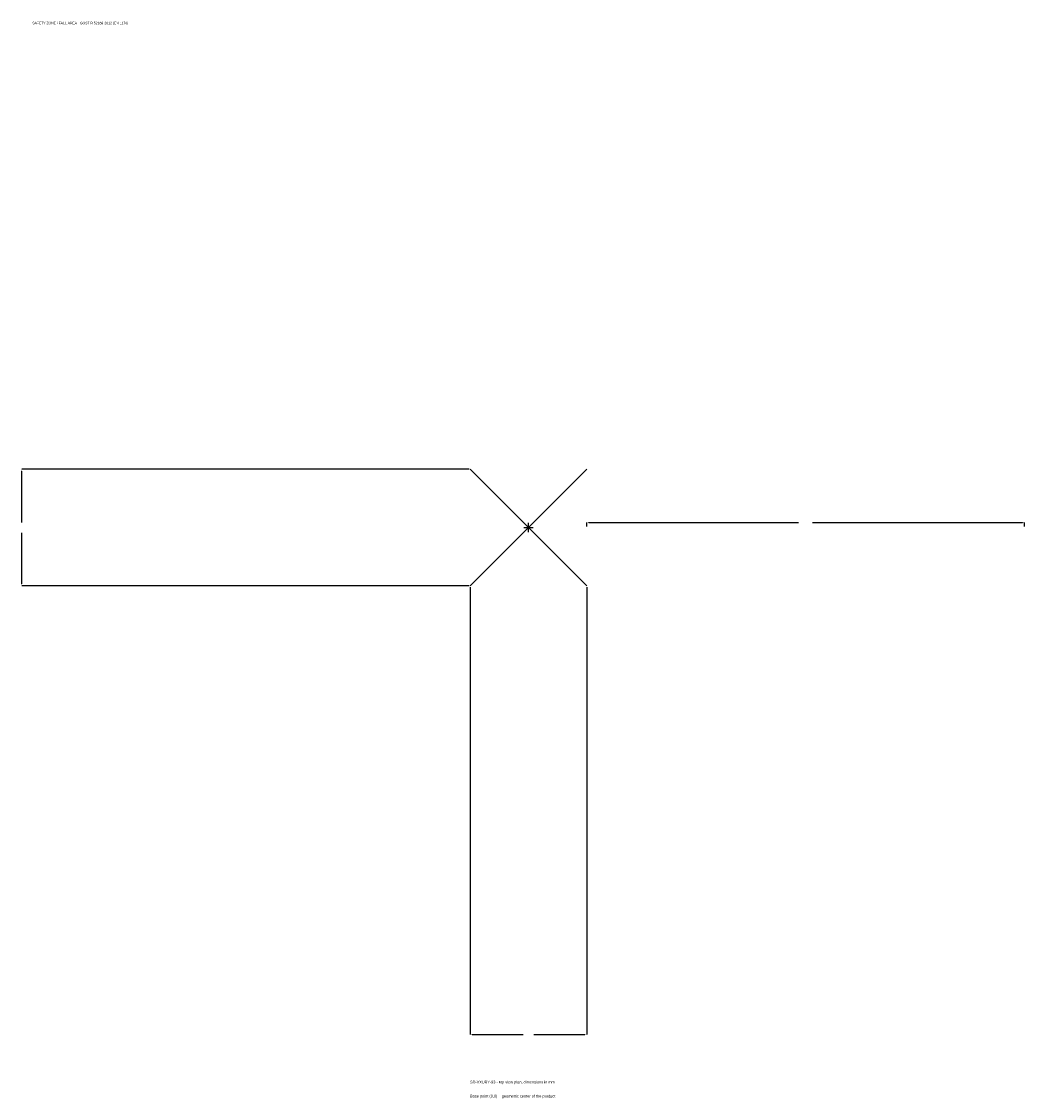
# Model space of a CAD drawing. Extents: x -1737 to 1700, y -1955 to 1733.
import ezdxf

# ---------------------------------------------------------------- set-up
doc = ezdxf.new("R2010")
doc.units = 0
for name, color, linetype in [('GP_MAF_zona_bezopasnosti', 1, 'Continuous'), ('ZSK_DANNYE', 3, 'Continuous'), ('ZSK_KONTUR', 7, 'Continuous'), ('ZSK_RAZMERY', 8, 'Continuous')]:
    doc.layers.add(name, color=color, linetype=linetype)
doc.dimstyles.new('ORION', dxfattribs={"dimtxt": 12, "dimasz": 7.2, "dimexe": 1.25, "dimexo": 3.6, "dimtad": 1, "dimcen": 2.5, "dimazin": 3, "dimtfac": 1, "dimtmove": 0, "dimatfit": 3})

# ---------------------------------------------------------------- blocks, each defined once
blk = doc.blocks.new('_CLOSEDFILLED')
at = {"color": 0, "linetype": 'BYBLOCK'}
blk.add_solid([(-1, 0.16), (0, 0), (-1, -0.16)], dxfattribs=at)
blk = doc.blocks.new('*D1')
for p, q in [((-200, -203.6), (-200, -1736)), ((200, -203.6), (200, -1736)), ((-192.8, -1736), (-18, -1736)), ((18, -1736), (192.8, -1736))]:
    blk.add_line(p, q)
at = {"layer": 'Defpoints'}
for p in [(-200, -200), (200, -200), (-200, -1736)]:
    blk.add_point(p, dxfattribs=at)
at = {"layer": 'ZSK_RAZMERY', "xscale": 7.199999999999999, "yscale": 7.199999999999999, "rotation": 180}
blk.add_blockref('_CLOSEDFILLED', (-200, -1736), dxfattribs=at)
at = {"layer": 'ZSK_RAZMERY', "xscale": 7.199999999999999, "yscale": 7.199999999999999}
blk.add_blockref('_CLOSEDFILLED', (200, -1736), dxfattribs=at)
blk = doc.blocks.new('*D2')
for p, q in [((-203.6, 200), (-1736, 200)), ((-1736, 18), (-1736, 192.8)), ((-1736, -192.8), (-1736, -18)), ((-203.6, -200), (-1736, -200))]:
    blk.add_line(p, q)
at = {"layer": 'Defpoints'}
for p in [(-200, 200), (-1736, -200), (-200, -200)]:
    blk.add_point(p, dxfattribs=at)
at = {"layer": 'ZSK_RAZMERY', "xscale": 7.199999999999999, "yscale": 7.199999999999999}
for p, rotation in [((-1736, 200), 90), ((-1736, -200), 270)]:
    blk.add_blockref('_CLOSEDFILLED', p, dxfattribs=dict(at, rotation=rotation))
blk = doc.blocks.new('*D3')
for p, q in [((200, 3.6), (200, 18)), ((207.2, 18), (926, 18)), ((974, 18), (1692.8, 18)), ((1700, 3.6), (1700, 18))]:
    blk.add_line(p, q)
at = {"layer": 'Defpoints'}
for p in [(200, 18), (200, 0), (1700, 0)]:
    blk.add_point(p, dxfattribs=at)
at = {"layer": 'ZSK_RAZMERY', "xscale": 7.199999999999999, "yscale": 7.199999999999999, "rotation": 180}
blk.add_blockref('_CLOSEDFILLED', (200, 18), dxfattribs=at)
at = {"layer": 'ZSK_RAZMERY', "xscale": 7.199999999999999, "yscale": 7.199999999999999}
blk.add_blockref('_CLOSEDFILLED', (1700, 18), dxfattribs=at)
blk = doc.blocks.new('B1')
at = {"layer": 'ZSK_KONTUR'}
for p, q in [((-200, -200), (200, 200)), ((-200, 200), (200, -200))]:
    blk.add_line(p, q, dxfattribs=at)
at = {"layer": 'ZSK_RAZMERY'}
for p, q in [((-16, 0), (16, 0)), ((0, -16), (0, 16))]:
    blk.add_line(p, q, dxfattribs=at)
at = {"layer": 'GP_MAF_zona_bezopasnosti', "color": 1}
blk.add_text('SAFETY ZONE / FALL AREA - GOST R 52169-2012 (EN 1176)', height=8.4, dxfattribs=at).set_placement((-1700, 1724))
at = {"layer": 'ZSK_RAZMERY'}
dim = blk.add_linear_dim(base=(-1736, -200), p1=(-200, -200), p2=(-200, 200), angle=90, dimstyle='ORION', dxfattribs=at)
dim.commit()
dim.dimension.update_dxf_attribs({"geometry": '*D2', "text_midpoint": (-1736, 0)})
for base, p1, p2, picture, middle in [((200, 18), (200, 0), (1700, 0), '*D3', (950, 18)), ((-200, -1736), (-200, -200), (200, -200), '*D1', (0, -1736))]:
    dim = blk.add_linear_dim(base=base, p1=p1, p2=p2, dimstyle='ORION', dxfattribs=at)
    dim.commit()
    dim.dimension.update_dxf_attribs({"geometry": picture, "text_midpoint": middle})

msp = doc.modelspace()

# ---------------------------------------------------------------- block references
msp.add_blockref('B1', (0, 0))

# ---------------------------------------------------------------- texts
at = {"layer": 'ZSK_DANNYE', "color": 3}
msp.add_text('SD-VXUBY-93 - top view plan, dimensions in mm', height=9.6, dxfattribs=at).set_placement((-200, -1904))
at = {"layer": 'ZSK_DANNYE', "color": 7}
msp.add_text('Base point (0,0) = geometric center of the product', height=9.6, dxfattribs=at).set_placement((-200, -1952))

doc.saveas('drawing.dxf')
